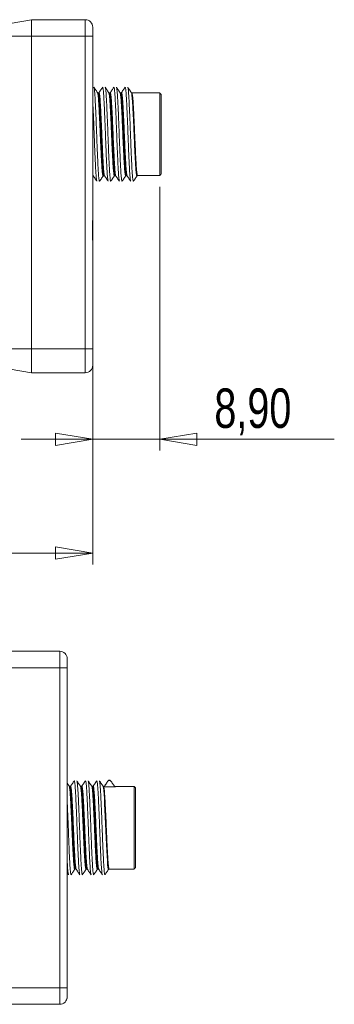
# Model space of a CAD drawing. Header units: millimetres. Extents: x 15 to 405, y 45 to 287.
# Tile 5 of 6: x 281 to 309, y 189 to 277. Entities that reach past the tile are written whole.
import ezdxf

# ---------------------------------------------------------------- set-up
doc = ezdxf.new("R2010")
doc.units = ezdxf.units.MM
doc.styles.add('SLDTEXTSTYLE0', font='TXT', dxfattribs={"width": 0.75})
doc.dimstyles.new('SLDDIMSTYLE1', dxfattribs={"dimtxt": 3.5, "dimasz": 3.302, "dimexe": 0, "dimexo": 0.0625, "dimgap": 0.875, "dimtad": 1, "dimtoh": 1, "dimlfac": 1.5, "dimrnd": 1e-09, "dimzin": 12, "dimdsep": 46, "dimtxsty": 'SLDTEXTSTYLE0', "dimblk1": 'CLOSED', "dimblk2": 'CLOSED', "dimsah": 1, "dimcen": 0.09, "dimadec": 0, "dimazin": 0, "dimtfac": 1, "dimtofl": 0, "dimtmove": 0, "dimatfit": 3, "dimldrblk": 'CLOSED', "dimfxl": 1, "dimtolj": 1, "dimtzin": 12, "dimarcsym": 0})
doc.dimstyles.new('SLDDIMSTYLE3', dxfattribs={"dimtxt": 3.175, "dimasz": 3.302, "dimexe": 0, "dimexo": 0.0625, "dimgap": 0.79375, "dimtad": 1, "dimtoh": 1, "dimlfac": 1.5, "dimrnd": 1e-09, "dimzin": 12, "dimdsep": 46, "dimtxsty": 'SLDTEXTSTYLE0', "dimblk1": 'CLOSED', "dimblk2": 'CLOSED', "dimsah": 1, "dimcen": 0.09, "dimadec": 0, "dimazin": 0, "dimtfac": 1, "dimtofl": 0, "dimtmove": 0, "dimatfit": 3, "dimldrblk": 'CLOSED', "dimfxl": 1, "dimtolj": 1, "dimtzin": 12, "dimarcsym": 0})

# ---------------------------------------------------------------- blocks, each defined once
blk = doc.blocks.new('_CLOSED')
at = {"color": 0, "linetype": 'ByBlock', "lineweight": -2}
for p, q in [((-1, 0.166667), (0, 0)), ((-1, 0.166667), (-1, -0.166667)), ((0, 0), (-1, -0.166667)), ((0, 0), (-1, 0))]:
    blk.add_line(p, q, dxfattribs=at)
blk = doc.blocks.new('*D11')
at = {"color": 7, "linetype": 'Continuous', "lineweight": 0}
for p, q in [((102.563, 258.711), (102.563, 228.517)), ((287.897, 258.711), (287.897, 228.517)), ((102.563, 229.517), (287.897, 229.517))]:
    blk.add_line(p, q, dxfattribs=at)
at = {"color": 7, "linetype": 'Continuous', "lineweight": 0, "xscale": 3.302, "yscale": 3.302, "rotation": 180}
blk.add_blockref('_CLOSED', (102.563, 229.517, 6.38), dxfattribs=at)
at = {"color": 7, "linetype": 'Continuous', "lineweight": 0, "xscale": 3.302, "yscale": 3.302}
blk.add_blockref('_CLOSED', (287.897, 229.517, 6.38), dxfattribs=at)
at = {"color": 7, "linetype": 'Continuous', "lineweight": 0, "char_height": 3.175, "attachment_point": 1, "style": 'SLDTEXTSTYLE0'}
for s, insert in [('Longueur totale', (176.041, 243.692)), ('Overall length', (177.931, 238.651)), ('Gesamtlänge', (177.809, 233.61))]:
    blk.add_mtext(s, dxfattribs=dict(at, insert=insert))
blk = doc.blocks.new('*D12')
at = {"color": 7, "linetype": 'Continuous', "lineweight": 0}
for p, q in [((293.83, 262.017), (293.83, 238.616)), ((287.897, 258.711), (287.897, 238.616)), ((287.897, 239.616), (281.547, 239.616)), ((287.897, 239.616), (293.83, 239.616)), ((293.83, 239.616), (309.315, 239.616))]:
    blk.add_line(p, q, dxfattribs=at)
at = {"color": 7, "linetype": 'Continuous', "lineweight": 0, "xscale": 3.302, "yscale": 3.302}
blk.add_blockref('_CLOSED', (287.897, 239.616, 6.38), dxfattribs=at)
at = {"color": 7, "linetype": 'Continuous', "lineweight": 0, "xscale": 3.302, "yscale": 3.302, "rotation": 180}
blk.add_blockref('_CLOSED', (293.83, 239.616, 6.38), dxfattribs=at)
at = {"color": 7, "linetype": 'Continuous', "lineweight": 0, "insert": (298.677, 244.127), "char_height": 3.5, "attachment_point": 1, "style": 'SLDTEXTSTYLE0'}
blk.add_mtext('8,90', dxfattribs=at)

msp = doc.modelspace()

# ---------------------------------------------------------------- linework, layer by layer
at = {"color": 7, "linetype": 'Continuous', "lineweight": 15}
for p, q in [((282.4537, 276.8501), (280.5633, 276.5167)), ((282.4537, 276.8501), (282.4537, 275.3834)), ((287.2299, 276.8501), (282.4537, 276.8501)), ((287.2299, 275.3834), (287.2299, 276.8501)), ((287.8966, 276.1834), (287.8966, 275.3834)), ((282.4537, 275.3834), (280.5633, 275.3834)), ((282.4537, 275.3834), (282.4537, 247.6501)), ((287.2299, 275.3834), (282.4537, 275.3834)), ((287.2299, 247.6501), (287.2299, 275.3834)), ((287.2299, 275.3834), (287.8966, 275.3834)), ((287.8966, 275.3834), (287.8966, 259.7109)), ((293.8299, 263.0167), (293.8299, 270.3501)), ((293.9633, 270.2167), (293.9633, 263.1501)), ((289.546, 267.0167), (289.6007, 267.0167)), ((289.63, 267.0167), (289.6858, 267.0167)), ((290.5462, 267.0167), (290.6007, 267.0167)), ((290.6304, 267.0167), (290.6859, 267.0167)), ((291.546, 267.0167), (291.6014, 267.0167)), ((287.8966, 259.7109), (287.8966, 256.6559)), ((287.8966, 256.6559), (287.8966, 247.6501)), ((282.4537, 247.6501), (280.5633, 247.6501)), ((282.4537, 247.6501), (282.4537, 245.5167)), ((287.2299, 247.6501), (282.4537, 247.6501)), ((287.2299, 245.5167), (287.2299, 247.6501)), ((287.2299, 247.6501), (287.8966, 247.6501)), ((287.8966, 247.6501), (287.8966, 246.1834)), ((282.4537, 245.5167), (280.5633, 245.8501)), ((287.2299, 245.5167), (282.4537, 245.5167)), ((284.9647, 220.8121), (280.1884, 220.8121)), ((284.9647, 219.3454), (284.9647, 220.8121)), ((284.9647, 219.3454), (280.1884, 219.3454)), ((284.9647, 190.9454), (284.9647, 219.3454)), ((285.6313, 219.3454), (284.9647, 219.3454)), ((285.6313, 220.1454), (285.6313, 219.3454)), ((285.6313, 219.3454), (285.6313, 190.9454)), ((289.2826, 209.3454), (289.4468, 209.3454)), ((289.9062, 208.766), (288.8748, 208.766)), ((291.5647, 201.4788), (291.5647, 208.8121)), ((291.698, 208.6788), (291.698, 201.6121)), ((284.9647, 190.9454), (280.1884, 190.9454)), ((284.9647, 190.9454), (285.6313, 190.9454)), ((284.9647, 189.4788), (284.9647, 190.9454)), ((285.6313, 190.9454), (285.6313, 190.1454)), ((284.9647, 189.4788), (280.1884, 189.4788))]:
    msp.add_line(p, q, dxfattribs=at)
at = {"color": 7, "linetype": 'Continuous', "lineweight": 15, "flags": 128}
msp.add_lwpolyline([(289.3242, 201.5147), (289.2981, 201.4503), (289.2717, 201.4906), (289.2449, 201.6322), (289.2169, 201.8791), (289.1902, 202.2109), (289.1638, 202.6368), (289.1377, 203.121), (289.1099, 203.6775), (289.0828, 204.2597), (289.0556, 204.8843), (289.0301, 205.4986), (289.0028, 206.1204), (288.9757, 206.6974), (288.948, 207.2464), (288.922, 207.7211), (288.8955, 208.1352), (288.8687, 208.4539), (288.8407, 208.6863), (288.8281, 208.7582), (288.8155, 208.8084), (288.8155, 208.8084)], dxfattribs=at)
at = {"color": 7, "linetype": 'Continuous', "lineweight": 15}
for centre, radius, start, end in [((287.2299, 276.1834), 0.6667, 0, 90), ((287.2299, 246.1834), 0.6667, 270, 0), ((284.9647, 220.1454), 0.6667, 0, 90), ((288.8792, 208.8787), 0.0666, 270.008212, 326.033082), ((284.9647, 190.1454), 0.6667, 270, 0)]:
    msp.add_arc(centre, radius, start, end, dxfattribs=at)
for points in [[(287.9901, 270.8445), (287.9946, 270.8514)], [(288.3946, 270.3501), (288.3652, 270.3501)], [(289.3944, 270.3501), (289.3656, 270.3501)], [(290.3944, 270.3501), (290.3656, 270.3501)], [(293.8299, 270.3501), (291.3654, 270.3501)], [(293.9633, 270.2167), (293.8299, 270.3501)], [(288.8655, 263.0167), (288.8943, 263.0167)], [(289.8653, 263.0167), (289.8946, 263.0167)], [(290.8654, 263.0167), (290.8943, 263.0167)], [(291.8654, 263.0167), (293.8299, 263.0167)], [(293.8299, 263.0167), (293.9633, 263.1501)], [(289.4813, 262.5362), (289.4901, 262.5192)], [(290.2698, 262.5205), (290.2664, 262.5147)], [(290.4802, 262.5339), (290.4866, 262.5154)], [(290.4866, 262.5154), (290.4991, 262.5354)], [(288.2543, 209.2999), (288.2457, 209.3028)], [(288.8155, 208.8084), (288.8043, 208.832)], [(288.9237, 208.8295), (288.9345, 208.8415)], [(289.2552, 209.3149), (289.2826, 209.3454)], [(289.4468, 209.3454), (289.4764, 209.3149)], [(285.879, 208.8121), (285.8503, 208.8121)], [(286.8793, 208.8121), (286.85, 208.8121)], [(287.8791, 208.8121), (287.8501, 208.8121)], [(288.8792, 208.8121), (288.8502, 208.8121)], [(288.8502, 208.799), (288.8736, 208.7702)], [(288.8647, 208.7811), (288.8547, 208.7597)], [(288.8734, 208.7661), (288.8748, 208.766)], [(288.8815, 208.8129), (288.8792, 208.8124)], [(291.5647, 208.8121), (289.8501, 208.8121)], [(291.698, 208.6788), (291.5647, 208.8121)], [(285.6313, 201.1514), (285.7478, 200.9791)], [(285.7544, 200.9829), (285.751, 200.9768)], [(285.9654, 200.9956), (285.9719, 200.977)], [(285.9719, 200.977), (285.9837, 200.9965)], [(286.3503, 201.4788), (286.3792, 201.4788)], [(287.3501, 201.4788), (287.3791, 201.4788)], [(288.35, 201.4788), (288.3794, 201.4788)], [(288.9653, 200.9972), (288.9735, 200.9763)], [(288.9735, 200.9763), (288.9838, 200.9967)], [(289.3501, 201.4788), (291.5647, 201.4788)], [(291.5647, 201.4788), (291.698, 201.6121)]]:
    msp.add_open_spline(points, degree=1, dxfattribs=at)
for points, knots in [([(289.2607, 262.5344), (289.2558, 262.5399), (289.2422, 262.5553), (289.2186, 262.7107), (289.1909, 262.986), (289.1694, 263.2901), (289.154, 263.5521), (289.1393, 263.8289), (289.1186, 264.2546), (289.0913, 264.8595), (289.0635, 265.522), (289.0364, 266.2115), (289.0109, 266.9209), (288.9843, 267.617), (288.9566, 268.2928), (288.9291, 268.917), (288.9023, 269.4833), (288.877, 269.9647), (288.8496, 270.3584), (288.8221, 270.6385), (288.7979, 270.8061), (288.7811, 270.8247), (288.7722, 270.8439), (288.7663, 270.8584), (288.7633, 270.8456), (288.7608, 270.8346)], [0, 0, 0, 0, 0.0304206, 0.0849113, 0.1378742, 0.1923726, 0.2122231, 0.232151, 0.2850951, 0.3395738, 0.3925356, 0.4470328, 0.4999983, 0.5545006, 0.6074583, 0.661951, 0.7149258, 0.7694382, 0.8223902, 0.8768767, 0.9298578, 0.9638431, 0.9816942, 0.9843763, 1, 1, 1, 1]), ([(291.2609, 262.5216), (291.2607, 262.5214), (291.252, 262.5147), (291.2339, 262.6105), (291.2065, 262.814), (291.1788, 263.1444), (291.1522, 263.5683), (291.1267, 264.086), (291.0995, 264.6722), (291.0718, 265.3213), (291.0444, 266.003), (291.0184, 266.7105), (290.9924, 267.4108), (290.9648, 268.0965), (290.9373, 268.7362), (290.91, 269.3232), (290.8848, 269.8298), (290.8578, 270.2527), (290.8303, 270.5646), (290.8039, 270.7798), (290.7865, 270.8057), (290.7753, 270.8561), (290.769, 270.8376), (290.7639, 270.8346), (290.7609, 270.8328)], [0, 0, 0, 0, 0.0011234, 0.0540878, 0.1085871, 0.1615789, 0.216108, 0.2690821, 0.3235929, 0.376569, 0.4310809, 0.4840661, 0.538589, 0.5915589, 0.646064, 0.6990572, 0.7535883, 0.806553, 0.8610526, 0.9140451, 0.9602865, 0.968575, 0.9813817, 1, 1, 1, 1]), ([(290.9902, 270.8412), (290.9924, 270.8448), (291.0032, 270.8621), (291.0233, 270.7745), (291.0507, 270.5782), (291.0784, 270.2593), (291.1052, 269.8446), (291.1306, 269.3351), (291.1577, 268.7554), (291.1854, 268.1112), (291.2128, 267.4325), (291.2391, 266.726), (291.2648, 266.0247), (291.2924, 265.336), (291.3199, 264.6916), (291.3473, 264.0981), (291.3726, 263.5834), (291.3994, 263.1513), (291.4268, 262.8281), (291.4539, 262.5996), (291.4715, 262.5636), (291.4835, 262.5107), (291.4901, 262.5319), (291.4962, 262.5324), (291.4993, 262.5326)], [0, 0, 0, 0, 0.0137966, 0.0657893, 0.1192893, 0.1712903, 0.2247993, 0.2767973, 0.3303039, 0.3822985, 0.4358002, 0.487806, 0.541321, 0.59331, 0.6468058, 0.6988162, 0.7523359, 0.8043287, 0.8578287, 0.9098302, 0.9589253, 0.9633397, 0.9810009, 1, 1, 1, 1]), ([(288.3485, 270.3295), (288.2899, 270.4162), (288.1727, 270.5896), (288.0554, 270.763), (287.9968, 270.8497)], [0, 0, 0, 0, 0.4999606, 1, 1, 1, 1]), ([(287.999, 270.8382), (288.0065, 270.8225), (288.0225, 270.7884), (288.0487, 270.5932), (288.0762, 270.2901), (288.1033, 269.8778), (288.1285, 269.3796), (288.1557, 268.7997), (288.1832, 268.1653), (288.2108, 267.4828), (288.237, 266.7837), (288.2628, 266.0754), (288.2902, 265.3908), (288.3179, 264.7369), (288.3451, 264.1439), (288.3708, 263.6178), (288.3972, 263.1839), (288.4249, 262.8439), (288.4523, 262.6234), (288.4743, 262.5134), (288.4895, 262.5302), (288.4963, 262.5309), (288.4992, 262.5312)], [0, 0, 0, 0, 0.045508, 0.0984433, 0.1529129, 0.2058667, 0.2603573, 0.3132946, 0.3677666, 0.4207148, 0.4751987, 0.528137, 0.5826108, 0.6355525, 0.6900289, 0.7429764, 0.7974604, 0.8503961, 0.904866, 0.9578195, 0.981824, 1, 1, 1, 1]), ([(288.8344, 263.0326), (288.8256, 263.01), (288.8081, 262.9654), (288.7819, 263.0329), (288.7545, 263.1956), (288.7267, 263.4614), (288.6997, 263.8155), (288.6743, 264.255), (288.6474, 264.7592), (288.6197, 265.3229), (288.5923, 265.92), (288.5656, 266.5445), (288.5402, 267.1673), (288.5127, 267.7818), (288.4852, 268.3597), (288.4577, 268.895), (288.4321, 269.3631), (288.4057, 269.7581), (288.3782, 270.0651), (288.3505, 270.2686), (288.331, 270.3671), (288.3209, 270.3658), (288.3196, 270.3657)], [0, 0, 0, 0, 0.0529285, 0.1043462, 0.1572547, 0.2086836, 0.2616039, 0.3130297, 0.3659468, 0.4173717, 0.4702876, 0.5217203, 0.574645, 0.6260663, 0.6789782, 0.7304143, 0.7833428, 0.8347608, 0.8876695, 0.9390992, 0.9920202, 1, 1, 1, 1]), ([(288.3652, 270.3103), (288.3697, 270.3221), (288.3918, 270.3801), (288.4335, 270.0676), (288.4872, 269.3911), (288.5396, 268.3762), (288.5958, 267.1792), (288.6463, 265.9227), (288.7033, 264.7564), (288.7542, 263.7949), (288.8098, 263.2064), (288.8461, 262.9543), (288.8647, 263.0227), (288.8655, 263.0257)], [0, 0, 0, 0, 0.027677, 0.1351716, 0.242665, 0.3501697, 0.4576622, 0.5651697, 0.6726624, 0.7801649, 0.8876587, 0.9951519, 1, 1, 1, 1]), ([(288.3801, 270.0262), (288.3877, 270.0955), (288.4047, 270.2493), (288.4305, 270.3656), (288.4561, 270.3941), (288.4826, 270.3147), (288.5103, 270.1315), (288.5377, 269.8522), (288.5648, 269.4799), (288.59, 269.0317), (288.6173, 268.5124), (288.6448, 267.946), (288.6724, 267.3384), (288.6984, 266.7176), (288.7244, 266.0903), (288.7518, 265.4856), (288.7795, 264.9095), (288.8067, 264.3887), (288.8322, 263.9288), (288.8588, 263.5506), (288.8865, 263.2605), (288.914, 263.0626), (288.9316, 263.0171), (288.9403, 262.9948)], [0, 0, 0, 0, 0.0399127, 0.0886156, 0.1359467, 0.1846505, 0.2319778, 0.2806771, 0.3280137, 0.3767236, 0.4240478, 0.4727438, 0.5200822, 0.5687939, 0.6161157, 0.6648094, 0.71214, 0.760843, 0.8081737, 0.8568769, 0.9042044, 0.952904, 1, 1, 1, 1]), ([(288.8943, 263.0626), (288.8826, 263.0627), (288.8537, 263.063), (288.8029, 263.5367), (288.7523, 264.3651), (288.6963, 265.4708), (288.6435, 266.7096), (288.5902, 267.9454), (288.5345, 269.0429), (288.4837, 269.857), (288.4338, 270.3124), (288.4055, 270.3046), (288.3946, 270.3016)], [0, 0, 0, 0, 0.0723692, 0.1798323, 0.2873071, 0.3947699, 0.5022342, 0.6097076, 0.7171711, 0.8246492, 0.9321123, 1, 1, 1, 1]), ([(288.763, 270.8497), (288.7044, 270.7629), (288.5871, 270.5894), (288.4698, 270.416), (288.4111, 270.3292)], [0, 0, 0, 0, 0.5000403, 1, 1, 1, 1]), ([(289.3485, 270.3296), (289.2899, 270.4163), (289.1726, 270.5897), (289.0554, 270.7631), (288.9968, 270.8498)], [0, 0, 0, 0, 0.4999603, 1, 1, 1, 1]), ([(288.9991, 270.8331), (289.0044, 270.8262), (289.0185, 270.8079), (289.0425, 270.6464), (289.0702, 270.3657), (289.0974, 269.9784), (289.1229, 269.4948), (289.1495, 268.9356), (289.1772, 268.3072), (289.2047, 267.6385), (289.2316, 266.9364), (289.2568, 266.2333), (289.2842, 265.537), (289.3117, 264.8793), (289.3393, 264.2672), (289.3599, 263.8398), (289.3749, 263.5579), (289.3901, 263.2996), (289.4115, 262.9933), (289.439, 262.7178), (289.4627, 262.5589), (289.4763, 262.5423), (289.4813, 262.5362)], [0, 0, 0, 0, 0.0342342, 0.0907791, 0.145736, 0.2022862, 0.2572472, 0.3138031, 0.3687536, 0.4252969, 0.4802646, 0.5368275, 0.59177, 0.6483046, 0.7032664, 0.7598221, 0.7804058, 0.8010698, 0.856015, 0.9125526, 0.9675236, 1, 1, 1, 1]), ([(289.8294, 263.0291), (289.825, 263.0137), (289.8118, 262.9675), (289.7908, 263.0034), (289.7635, 263.1296), (289.7358, 263.3642), (289.7084, 263.6892), (289.6826, 264.1031), (289.6564, 264.5862), (289.6288, 265.1336), (289.6033, 265.6768), (289.5802, 266.1995), (289.5584, 266.7255), (289.5343, 267.3035), (289.5069, 267.9071), (289.4792, 268.4813), (289.452, 268.9996), (289.4265, 269.4563), (289.3999, 269.8309), (289.3722, 270.1167), (289.3451, 270.3082), (289.3278, 270.3501), (289.3196, 270.3702)], [0, 0, 0, 0, 0.02593855, 0.07787799, 0.13132342, 0.1832687, 0.23672009, 0.28866831, 0.34212319, 0.39406455, 0.44751171, 0.48786234, 0.52890491, 0.58083763, 0.6342758, 0.68622185, 0.73967413, 0.79161954, 0.84507134, 0.89701418, 0.95046291, 1, 1, 1, 1]), ([(289.3656, 270.3027), (289.3768, 270.3043), (289.4054, 270.3083), (289.4557, 269.8443), (289.5065, 269.0233), (289.5623, 267.9223), (289.6115, 266.7776), (289.6598, 265.6368), (289.7123, 264.5779), (289.7627, 263.682), (289.8169, 263.1094), (289.8498, 263.061), (289.8653, 263.0384)], [0, 0, 0, 0, 0.0700063, 0.1774511, 0.284907, 0.3923511, 0.4997904, 0.582875, 0.6903196, 0.7977777, 0.9052229, 1, 1, 1, 1]), ([(289.3801, 270.0204), (289.3859, 270.0769), (289.4007, 270.2216), (289.4248, 270.3456), (289.4506, 270.3977), (289.4768, 270.34), (289.5042, 270.1804), (289.5319, 269.9193), (289.559, 269.5689), (289.5845, 269.1328), (289.6112, 268.6314), (289.6389, 268.0698), (289.6664, 267.474), (289.6931, 266.8501), (289.7185, 266.2271), (289.746, 265.6116), (289.7734, 265.032), (289.801, 264.4942), (289.8267, 264.0231), (289.853, 263.6244), (289.8804, 263.3135), (289.9081, 263.105), (289.9282, 263.0026), (289.9386, 263.0026), (289.9404, 263.0026)], [0, 0, 0, 0, 0.030301, 0.0776245, 0.126321, 0.1736271, 0.2223048, 0.2696209, 0.318309, 0.3656234, 0.4143099, 0.4616227, 0.5103072, 0.5576278, 0.606321, 0.6536305, 0.7023115, 0.749635, 0.7983314, 0.8456378, 0.8943157, 0.9416325, 0.9903214, 1, 1, 1, 1]), ([(289.8946, 263.0587), (289.8898, 263.0464), (289.8674, 262.9904), (289.8251, 263.3101), (289.7716, 263.9954), (289.719, 265.0156), (289.6629, 266.2154), (289.6123, 267.4715), (289.5553, 268.6343), (289.5046, 269.59), (289.4488, 270.1688), (289.4131, 270.4158), (289.3948, 270.347), (289.3944, 270.3454)], [0, 0, 0, 0, 0.0300679, 0.1375592, 0.24505, 0.352552, 0.4600422, 0.5675473, 0.6750375, 0.7825383, 0.8900286, 0.9975193, 1, 1, 1, 1]), ([(289.7631, 270.8497), (289.7044, 270.763), (289.5872, 270.5895), (289.4698, 270.416), (289.4112, 270.3293)], [0, 0, 0, 0, 0.5000387, 1, 1, 1, 1]), ([(290.2609, 262.5301), (290.2539, 262.5438), (290.2382, 262.5742), (290.2124, 262.7625), (290.185, 263.0606), (290.1578, 263.4686), (290.1326, 263.963), (290.1054, 264.5397), (290.078, 265.1718), (290.0503, 265.8529), (290.024, 266.5514), (289.9983, 267.2601), (289.971, 267.9458), (289.9433, 268.6018), (289.916, 269.1976), (289.8902, 269.7273), (289.8639, 270.1651), (289.8363, 270.5109), (289.8088, 270.7324), (289.7899, 270.8405), (289.7772, 270.8374), (289.7701, 270.8378), (289.7638, 270.8374), (289.7609, 270.8372)], [0, 0, 0, 0, 0.0432844, 0.096234, 0.1507183, 0.2036894, 0.258198, 0.3111422, 0.3656208, 0.4185935, 0.4731031, 0.5260536, 0.5805399, 0.6334961, 0.6879875, 0.7409497, 0.7954487, 0.8483987, 0.9028833, 0.9558541, 0.9607253, 0.9821118, 1, 1, 1, 1]), ([(290.3488, 270.3292), (290.2901, 270.4159), (290.1729, 270.5893), (290.0557, 270.7627), (289.997, 270.8494)], [0, 0, 0, 0, 0.49996126, 1, 1, 1, 1]), ([(289.9992, 270.84), (290.0002, 270.8404), (290.01, 270.8442), (290.0292, 270.7388), (290.0569, 270.5171), (290.0843, 270.1774), (290.1109, 269.738), (290.1364, 269.2152), (290.1639, 268.6156), (290.1914, 267.9668), (290.2189, 267.2753), (290.2444, 266.5733), (290.2709, 265.868), (290.2984, 265.1923), (290.3261, 264.553), (290.353, 263.9797), (290.3784, 263.4786), (290.4054, 263.0717), (290.4331, 262.7681), (290.4583, 262.5802), (290.4737, 262.5477), (290.4802, 262.5339)], [0, 0, 0, 0, 0.0068407, 0.0635691, 0.1186913, 0.1754113, 0.2305477, 0.2872844, 0.3424006, 0.3991142, 0.454255, 0.5109959, 0.566117, 0.6228363, 0.6779656, 0.7346935, 0.7898218, 0.8465496, 0.9016722, 0.9583926, 1, 1, 1, 1]), ([(290.8371, 263.0427), (290.8284, 263.0171), (290.8108, 262.9651), (290.7851, 263.0201), (290.7575, 263.1727), (290.73, 263.4253), (290.7026, 263.7727), (290.6773, 264.1996), (290.6504, 264.7012), (290.623, 265.2544), (290.5953, 265.8534), (290.5686, 266.4707), (290.5431, 267.0996), (290.516, 267.7109), (290.4882, 268.2985), (290.4609, 268.8351), (290.4348, 269.3153), (290.4089, 269.7161), (290.3812, 270.036), (290.3538, 270.2498), (290.3331, 270.359), (290.3222, 270.361), (290.3199, 270.3614)], [0, 0, 0, 0, 0.0511892, 0.1038632, 0.1550436, 0.2077077, 0.2589013, 0.3115802, 0.3627575, 0.4154185, 0.466609, 0.5192842, 0.5704649, 0.6231295, 0.674314, 0.7269826, 0.7781714, 0.8308448, 0.8820255, 0.9346898, 0.9858832, 1, 1, 1, 1]), ([(290.3656, 270.3188), (290.3798, 270.3045), (290.4114, 270.2728), (290.4646, 269.7327), (290.515, 268.8575), (290.5717, 267.725), (290.6233, 266.4775), (290.6779, 265.2541), (290.7325, 264.1864), (290.7842, 263.4226), (290.8312, 263.0267), (290.857, 263.0585), (290.8654, 263.0689)], [0, 0, 0, 0, 0.0876909, 0.195159, 0.3026414, 0.4101103, 0.5175852, 0.6250594, 0.7325287, 0.8400109, 0.947479, 1, 1, 1, 1]), ([(290.3804, 270.0245), (290.384, 270.0614), (290.3968, 270.1942), (290.4188, 270.3198), (290.4454, 270.3964), (290.4709, 270.3614), (290.4984, 270.2226), (290.5259, 269.9845), (290.5534, 269.65), (290.5789, 269.2345), (290.6055, 268.7423), (290.6329, 268.1964), (290.6606, 267.6023), (290.6875, 266.9875), (290.7129, 266.3583), (290.7399, 265.7441), (290.7676, 265.1511), (290.795, 264.6069), (290.8215, 264.1169), (290.847, 263.7044), (290.8746, 263.3716), (290.9021, 263.142), (290.9243, 263.0178), (290.9364, 263.0101), (290.9401, 263.0078)], [0, 0, 0, 0, 0.018676, 0.0674101, 0.1147776, 0.1635191, 0.2108765, 0.2596069, 0.3069777, 0.355723, 0.4030775, 0.451805, 0.4991706, 0.5479098, 0.5952701, 0.6440037, 0.6913649, 0.7400992, 0.7874664, 0.8362075, 0.8835652, 0.9322957, 0.9796665, 1, 1, 1, 1]), ([(290.9102, 263.066), (290.9068, 263.0487), (290.8855, 262.9375), (290.8479, 263.1361), (290.7913, 263.6742), (290.741, 264.5886), (290.6841, 265.7296), (290.6329, 266.9815), (290.5777, 268.1971), (290.5238, 269.2487), (290.4716, 269.9857), (290.4262, 270.3534), (290.4016, 270.3117), (290.3944, 270.2994)], [0, 0, 0, 0, 0.0191885, 0.1233663, 0.2275312, 0.3317106, 0.4358761, 0.5400497, 0.6442178, 0.7483838, 0.8525612, 0.9567262, 1, 1, 1, 1]), ([(290.7631, 270.8498), (290.7045, 270.7631), (290.5872, 270.5896), (290.4699, 270.4161), (290.4113, 270.3294)], [0, 0, 0, 0, 0.5000378, 1, 1, 1, 1]), ([(291.3485, 270.3295), (291.2899, 270.4162), (291.1727, 270.5896), (291.0554, 270.763), (290.9968, 270.8497)], [0, 0, 0, 0, 0.4999609, 1, 1, 1, 1]), ([(291.8317, 263.0232), (291.8229, 263.0042), (291.8056, 262.9668), (291.7791, 263.0449), (291.7517, 263.2179), (291.7239, 263.4935), (291.6971, 263.8564), (291.6716, 264.3035), (291.6446, 264.8139), (291.6169, 265.3823), (291.5895, 265.9824), (291.5631, 266.6081), (291.5375, 267.2303), (291.5099, 267.8424), (291.4824, 268.4162), (291.4549, 268.9458), (291.4295, 269.4068), (291.4029, 269.7932), (291.3754, 270.0912), (291.3477, 270.2831), (291.3292, 270.3736), (291.32, 270.37), (291.3196, 270.3698)], [0, 0, 0, 0, 0.0532081, 0.1048983, 0.1580871, 0.2097895, 0.2629913, 0.3146876, 0.3678829, 0.4195803, 0.4727766, 0.5244804, 0.577684, 0.6293775, 0.6825697, 0.7342775, 0.7874854, 0.8391759, 0.892365, 0.944068, 0.9972705, 1, 1, 1, 1]), ([(291.3654, 270.348), (291.369, 270.3471), (291.3767, 270.3451), (291.3936, 270.2987), (291.4118, 270.2024), (291.4302, 270.0549), (291.4486, 269.8757), (291.4667, 269.6501), (291.4843, 269.3834), (291.4969, 269.1648), (291.51, 268.9293), (291.5235, 268.675), (291.5373, 268.4068), (291.5556, 268.0345), (291.574, 267.6409), (291.5921, 267.2358), (291.6053, 266.9289), (291.618, 266.621), (291.631, 266.3098), (291.6445, 266.0021), (291.6626, 265.6001), (291.6811, 265.2113), (291.6994, 264.8456), (291.7175, 264.4974), (291.735, 264.1782), (291.7521, 263.8966), (291.7698, 263.6414), (291.7881, 263.428), (291.8065, 263.2624), (291.8248, 263.1287), (291.8429, 263.0477), (291.8578, 263.0163), (291.8638, 263.019), (291.8654, 263.0197)], [0, 0, 0, 0, 0.0223226, 0.0487256, 0.1024287, 0.1297929, 0.1561952, 0.2098967, 0.2372601, 0.2636652, 0.2902537, 0.3174206, 0.3447873, 0.3711894, 0.4248903, 0.4522533, 0.4786588, 0.5052477, 0.5324149, 0.559782, 0.5861842, 0.6398854, 0.6672485, 0.6936526, 0.7473579, 0.7747234, 0.8011263, 0.8548289, 0.8821929, 0.9085952, 0.9622966, 0.98966, 1, 1, 1, 1]), ([(288.2609, 262.5248), (288.2602, 262.5244), (288.2507, 262.5193), (288.2319, 262.6209), (288.2042, 262.8369), (288.1768, 263.172), (288.1501, 263.6072), (288.1247, 264.1264), (288.0972, 264.7231), (288.0698, 265.3698), (288.0422, 266.0601), (288.0165, 266.7649), (287.9898, 267.4767), (287.9623, 268.1574), (287.9347, 268.7915), (287.9128, 269.2691), (287.9004, 269.5051), (287.8966, 269.5777)], [0, 0, 0, 0, 0.0063404, 0.0812252, 0.1539911, 0.2288661, 0.301653, 0.3765523, 0.44931, 0.5241764, 0.5969724, 0.6718809, 0.7455756, 0.8214648, 0.893305, 0.9671724, 1, 1, 1, 1]), ([(287.8966, 263.1995), (287.9043, 263.1444), (287.9192, 263.0381), (287.9333, 263.0152), (287.9401, 263.0041)], [0, 0, 0, 0, 0.5182233, 1, 1, 1, 1]), ([(287.9112, 263.0376), (287.9698, 262.9508), (288.0871, 262.7774), (288.2044, 262.6039), (288.2631, 262.5171)], [0, 0, 0, 0, 0.49995967, 1, 1, 1, 1]), ([(288.497, 262.5174), (288.5556, 262.6041), (288.6729, 262.7775), (288.7901, 262.9509), (288.8488, 263.0376)], [0, 0, 0, 0, 0.5000387, 1, 1, 1, 1]), ([(288.9111, 263.0376), (288.9698, 262.9509), (289.0871, 262.7774), (289.2044, 262.6039), (289.263, 262.5171)], [0, 0, 0, 0, 0.49996033, 1, 1, 1, 1]), ([(289.4968, 262.5171), (289.5554, 262.6038), (289.6727, 262.7772), (289.7899, 262.9506), (289.8485, 263.0373)], [0, 0, 0, 0, 0.5000393, 1, 1, 1, 1]), ([(289.9113, 263.0374), (289.9699, 262.9506), (290.0872, 262.7772), (290.2045, 262.6037), (290.2632, 262.517)], [0, 0, 0, 0, 0.4999624, 1, 1, 1, 1]), ([(290.4968, 262.517), (290.5554, 262.6037), (290.6726, 262.7771), (290.7899, 262.9505), (290.8485, 263.0372)], [0, 0, 0, 0, 0.5000398, 1, 1, 1, 1]), ([(290.9111, 263.0376), (290.9698, 262.9509), (291.0871, 262.7774), (291.2043, 262.604), (291.263, 262.5172)], [0, 0, 0, 0, 0.4999614, 1, 1, 1, 1]), ([(291.4971, 262.5175), (291.5557, 262.6042), (291.6729, 262.7776), (291.7902, 262.951), (291.8488, 263.0376)], [0, 0, 0, 0, 0.5000387, 1, 1, 1, 1]), ([(289.4901, 262.5192), (289.4909, 262.517), (289.4939, 262.5094), (289.4969, 262.522), (289.4991, 262.531)], [0, 0, 0, 0, 0.2811339, 1, 1, 1, 1]), ([(287.8966, 256.6559), (287.8966, 256.658), (287.8966, 256.7687), (287.894, 256.9894), (287.8869, 257.3205), (287.8798, 257.6548), (287.8761, 257.943), (287.875, 258.2305), (287.8768, 258.5171), (287.8825, 258.8511), (287.89, 259.1848), (287.8954, 259.4693), (287.8966, 259.6443), (287.8966, 259.7088), (287.8966, 259.7109)], [0, 0, 0, 0, 0.0021215, 0.1104059, 0.21893, 0.3281524, 0.4376262, 0.5000001, 0.6082854, 0.716828, 0.826109, 0.9356299, 0.9978785, 1, 1, 1, 1]), ([(285.6102, 220.3121), (285.6122, 220.3069), (285.6161, 220.2968), (285.625, 220.2261), (285.6293, 220.1918)], [0, 0, 0, 0, 0.5159689, 1, 1, 1, 1]), ([(285.8333, 208.7916), (285.7746, 208.8783), (285.7073, 208.9778), (285.64, 209.0774), (285.6313, 209.0902)], [0, 0, 0, 0, 0.8710145, 1, 1, 1, 1]), ([(286.323, 201.5159), (286.3155, 201.489), (286.299, 201.4297), (286.275, 201.4652), (286.2474, 201.5975), (286.22, 201.8318), (286.1924, 202.1621), (286.1668, 202.5742), (286.1404, 203.0634), (286.113, 203.607), (286.0852, 204.1996), (286.0583, 204.8136), (286.0328, 205.4428), (286.0059, 206.0578), (285.9782, 206.6523), (285.9508, 207.1988), (285.9242, 207.6918), (285.8988, 208.1078), (285.8712, 208.4445), (285.8438, 208.6788), (285.8211, 208.808), (285.8085, 208.8178), (285.8045, 208.8209)], [0, 0, 0, 0, 0.0433887, 0.0959257, 0.1469702, 0.1994946, 0.2505539, 0.3030946, 0.3541359, 0.406657, 0.4577099, 0.5102432, 0.5612917, 0.6138204, 0.6648689, 0.7173974, 0.768453, 0.8209896, 0.8720343, 0.9245589, 0.9756181, 1, 1, 1, 1]), ([(286.2478, 209.3118), (286.1892, 209.225), (286.0719, 209.0515), (285.9546, 208.8781), (285.8959, 208.7913)], [0, 0, 0, 0, 0.5000395, 1, 1, 1, 1]), ([(285.9, 208.7464), (285.9077, 208.7802), (285.9245, 208.8545), (285.9485, 208.8413), (285.9758, 208.7319), (286.0033, 208.5194), (286.0309, 208.2092), (286.057, 207.8149), (286.0829, 207.3408), (286.1103, 206.809), (286.138, 206.2247), (286.1652, 205.6151), (286.1908, 204.9865), (286.2173, 204.3681), (286.245, 203.7664), (286.2725, 203.2091), (286.2995, 202.7018), (286.3247, 202.2687), (286.352, 201.9128), (286.3795, 201.6556), (286.4042, 201.4995), (286.4188, 201.4774), (286.4249, 201.4683)], [0, 0, 0, 0, 0.0435919, 0.0954996, 0.1459301, 0.1978226, 0.248268, 0.3001767, 0.3506056, 0.4024965, 0.452934, 0.504834, 0.5552721, 0.607173, 0.657607, 0.7095032, 0.7599472, 0.8118546, 0.8622853, 0.914178, 0.9646238, 1, 1, 1, 1]), ([(286.2614, 209.3101), (286.259, 209.3077), (286.2537, 209.3023), (286.2485, 209.297), (286.2455, 209.294)], [0, 0, 0, 0, 0.4443716, 1, 1, 1, 1]), ([(286.7457, 200.9824), (286.7457, 200.9823), (286.7369, 200.9756), (286.719, 201.0704), (286.6913, 201.2752), (286.6638, 201.6019), (286.637, 202.0289), (286.6117, 202.5414), (286.5843, 203.1325), (286.5568, 203.7752), (286.5292, 204.4631), (286.5034, 205.1641), (286.4772, 205.8708), (286.4498, 206.5505), (286.4221, 207.1964), (286.395, 207.7785), (286.3696, 208.2906), (286.3428, 208.7097), (286.3151, 209.0278), (286.2889, 209.2348), (286.2725, 209.2778), (286.265, 209.2974)], [0, 0, 0, 0, 0.0001226, 0.0569026, 0.1120735, 0.1688436, 0.2240324, 0.280823, 0.3359879, 0.3927516, 0.4479469, 0.5047438, 0.5599032, 0.6166611, 0.6718463, 0.7286319, 0.7838101, 0.8405894, 0.8957607, 0.9525313, 1, 1, 1, 1]), ([(286.4747, 209.3036), (286.477, 209.3071), (286.488, 209.3244), (286.5081, 209.2365), (286.5358, 209.0371), (286.5632, 208.7204), (286.5902, 208.3011), (286.6154, 207.7955), (286.6428, 207.2099), (286.6702, 206.5713), (286.6979, 205.886), (286.7239, 205.1859), (286.7498, 204.4783), (286.7772, 203.7961), (286.8049, 203.1462), (286.8321, 202.5585), (286.8577, 202.0397), (286.8842, 201.6122), (286.9119, 201.2868), (286.9387, 201.0612), (286.9563, 201.0245), (286.9682, 200.9725), (286.9748, 200.9943), (286.9808, 200.9951), (286.9837, 200.9955)], [0, 0, 0, 0, 0.0139222, 0.0674364, 0.1194307, 0.1729321, 0.2249433, 0.278464, 0.3304596, 0.3839625, 0.4359695, 0.4894849, 0.5414801, 0.5949833, 0.646984, 0.7004923, 0.752497, 0.8060106, 0.8580053, 0.911507, 0.9590502, 0.9635179, 0.982184, 1, 1, 1, 1]), ([(286.8335, 208.7913), (286.7748, 208.878), (286.6576, 209.0513), (286.5404, 209.2247), (286.4818, 209.3114)], [0, 0, 0, 0, 0.4999628, 1, 1, 1, 1]), ([(287.3152, 201.4814), (287.3084, 201.4663), (287.293, 201.4322), (287.269, 201.485), (287.2416, 201.6389), (287.2139, 201.8961), (287.1868, 202.2425), (287.1613, 202.6752), (287.1346, 203.1738), (287.1069, 203.7333), (287.0794, 204.3277), (287.0526, 204.951), (287.0273, 205.5741), (286.9999, 206.1906), (286.9724, 206.7719), (286.9448, 207.3121), (286.919, 207.7863), (286.8928, 208.1886), (286.8654, 208.5035), (286.8377, 208.7168), (286.8173, 208.8231), (286.8066, 208.8246), (286.8046, 208.8248)], [0, 0, 0, 0, 0.0409634, 0.0927959, 0.146131, 0.1979768, 0.2513259, 0.3031711, 0.3565198, 0.4083624, 0.461708, 0.5135597, 0.5669156, 0.6187546, 0.6720964, 0.7239511, 0.7773102, 0.8291457, 0.8824841, 0.9343306, 0.9876805, 1, 1, 1, 1]), ([(287.2478, 209.3118), (287.1892, 209.225), (287.0719, 209.0515), (286.9546, 208.8781), (286.8959, 208.7913)], [0, 0, 0, 0, 0.5000395, 1, 1, 1, 1]), ([(286.9175, 208.819), (286.926, 208.8318), (286.9432, 208.8576), (286.9697, 208.7637), (286.9974, 208.573), (287.0249, 208.2851), (287.0517, 207.9054), (287.077, 207.4507), (287.1045, 206.9262), (287.1319, 206.3561), (287.1596, 205.7461), (287.1853, 205.1245), (287.2115, 204.498), (287.2389, 203.8955), (287.2667, 203.3232), (287.2937, 202.8076), (287.3192, 202.3542), (287.346, 201.9833), (287.3736, 201.7018), (287.4003, 201.5169), (287.4171, 201.4787), (287.425, 201.4608)], [0, 0, 0, 0, 0.0521696, 0.1058521, 0.1580191, 0.2116984, 0.2638746, 0.3175643, 0.3697277, 0.4234033, 0.4755824, 0.5292753, 0.5814352, 0.6351073, 0.6872782, 0.740962, 0.793131, 0.8468128, 0.8989801, 0.9526598, 1, 1, 1, 1]), ([(287.2545, 209.3051), (287.2527, 209.3102), (287.2497, 209.3184), (287.2467, 209.3064), (287.2456, 209.302)], [0, 0, 0, 0, 0.6257617, 1, 1, 1, 1]), ([(287.7455, 200.9967), (287.7414, 201), (287.7285, 201.0105), (287.7057, 201.1547), (287.678, 201.4202), (287.6507, 201.7948), (287.625, 202.2668), (287.5987, 202.8166), (287.571, 203.4376), (287.5435, 204.1014), (287.5164, 204.8012), (287.4912, 205.5044), (287.464, 206.2036), (287.4365, 206.8666), (287.4089, 207.4865), (287.3826, 208.0348), (287.3569, 208.5049), (287.3295, 208.8775), (287.3018, 209.1401), (287.2796, 209.2807), (287.2672, 209.2902), (287.2635, 209.293)], [0, 0, 0, 0, 0.0269843, 0.0835651, 0.1385569, 0.1951429, 0.2501409, 0.3067349, 0.3617203, 0.4182993, 0.4733063, 0.5299096, 0.5848894, 0.6414625, 0.6964721, 0.7530778, 0.8080628, 0.8646426, 0.9196348, 0.9762212, 1, 1, 1, 1]), ([(287.8332, 208.7917), (287.7745, 208.8784), (287.6573, 209.0518), (287.5401, 209.2252), (287.4815, 209.3119)], [0, 0, 0, 0, 0.4999624, 1, 1, 1, 1]), ([(287.4838, 209.2936), (287.4876, 209.2913), (287.5, 209.2838), (287.5225, 209.1447), (287.5499, 208.8875), (287.5775, 208.5141), (287.6031, 208.0506), (287.6295, 207.4993), (287.6569, 206.8867), (287.6846, 206.2187), (287.7116, 205.5263), (287.737, 204.8166), (287.7639, 204.1228), (287.7916, 203.4519), (287.8191, 202.835), (287.8456, 202.2781), (287.8711, 201.808), (287.8986, 201.4273), (287.9261, 201.1618), (287.9491, 201.0129), (287.9647, 201.0006), (287.9736, 200.9897), (287.9794, 200.9722), (287.9825, 200.9847), (287.984, 200.9907)], [0, 0, 0, 0, 0.024315, 0.0772393, 0.1316975, 0.184646, 0.239131, 0.2920603, 0.3465243, 0.3994612, 0.4539331, 0.50687, 0.5613429, 0.6142734, 0.6687381, 0.7216823, 0.776163, 0.8290878, 0.8835464, 0.9364948, 0.9637369, 0.9814733, 0.9909795, 1, 1, 1, 1]), ([(288.3246, 201.5251), (288.3174, 201.4964), (288.3014, 201.4324), (288.2779, 201.4572), (288.2507, 201.5762), (288.223, 201.8015), (288.1956, 202.1186), (288.1695, 202.5254), (288.1436, 203.0025), (288.116, 203.5452), (288.0885, 204.1283), (288.0611, 204.7458), (288.0359, 205.3691), (288.0089, 205.9916), (287.9815, 206.5845), (287.9538, 207.1417), (287.9272, 207.6374), (287.9017, 208.0662), (287.8745, 208.4096), (287.8468, 208.6583), (287.8231, 208.8001), (287.8094, 208.8163), (287.8044, 208.8221)], [0, 0, 0, 0, 0.0411404, 0.0920245, 0.1443841, 0.1952721, 0.2476356, 0.2985279, 0.3508963, 0.4017805, 0.4541398, 0.5050367, 0.5574102, 0.6082913, 0.6606476, 0.7115421, 0.7639129, 0.8147964, 0.8671553, 0.9180436, 0.9704073, 1, 1, 1, 1]), ([(288.3794, 201.5162), (288.3753, 201.5049), (288.3536, 201.4452), (288.3124, 201.7506), (288.2585, 202.4183), (288.2063, 203.4278), (288.1499, 204.6219), (288.0995, 205.8786), (288.0425, 207.0485), (287.9915, 208.0157), (287.9361, 208.6138), (287.8992, 208.8714), (287.8803, 208.8034), (287.8791, 208.7991)], [0, 0, 0, 0, 0.0252866, 0.1327841, 0.2402795, 0.3477866, 0.4552809, 0.5627902, 0.6702849, 0.7777888, 0.8852854, 0.9927806, 1, 1, 1, 1]), ([(288.2478, 209.3118), (288.1892, 209.225), (288.0719, 209.0515), (287.9546, 208.8781), (287.8959, 208.7914)], [0, 0, 0, 0, 0.5000395, 1, 1, 1, 1]), ([(287.9114, 208.8005), (287.9202, 208.8215), (287.9376, 208.863), (287.9639, 208.7908), (287.9914, 208.6236), (288.0191, 208.3535), (288.0461, 207.9955), (288.0715, 207.5527), (288.0984, 207.0458), (288.1261, 206.48), (288.1535, 205.8815), (288.1801, 205.2565), (288.2056, 204.634), (288.2331, 204.0205), (288.2606, 203.4443), (288.2882, 202.9115), (288.3136, 202.4466), (288.3402, 202.0553), (288.3676, 201.7522), (288.3953, 201.5538), (288.4144, 201.4589), (288.4241, 201.4613), (288.425, 201.4615)], [0, 0, 0, 0, 0.0530493, 0.1045848, 0.1576143, 0.2091614, 0.2622033, 0.313746, 0.3667832, 0.4183259, 0.4713629, 0.5229128, 0.5759579, 0.6274968, 0.6805298, 0.7320833, 0.7851325, 0.8366682, 0.8896981, 0.9412459, 0.9942885, 1, 1, 1, 1]), ([(288.7455, 200.9949), (288.7393, 201.005), (288.7245, 201.029), (288.6995, 201.2044), (288.672, 201.4928), (288.6447, 201.8926), (288.6195, 202.3798), (288.5925, 202.9505), (288.565, 203.5781), (288.5373, 204.2563), (288.5108, 204.9536), (288.4853, 205.6627), (288.458, 206.3506), (288.4303, 207.0104), (288.403, 207.6115), (288.3771, 208.1479), (288.351, 208.5937), (288.3233, 208.9478), (288.2959, 209.1805), (288.2759, 209.2965), (288.2658, 209.2966), (288.2641, 209.2966)], [0, 0, 0, 0, 0.0401158, 0.0951757, 0.1518315, 0.2069155, 0.2635983, 0.3186528, 0.3753028, 0.4303862, 0.4870676, 0.542131, 0.5987916, 0.6538585, 0.7105217, 0.7655968, 0.8222702, 0.8773306, 0.9339867, 0.9890703, 1, 1, 1, 1]), ([(288.8333, 208.7916), (288.7746, 208.8783), (288.6574, 209.0517), (288.5401, 209.2251), (288.4815, 209.3118)], [0, 0, 0, 0, 0.4999594, 1, 1, 1, 1]), ([(288.4837, 209.2988), (288.4856, 209.299), (288.4961, 209.3005), (288.5163, 209.1869), (288.544, 208.9542), (288.5714, 208.6062), (288.5977, 208.1587), (288.6234, 207.6293), (288.651, 207.0244), (288.6784, 206.3717), (288.7059, 205.6781), (288.7313, 204.9754), (288.758, 204.2714), (288.7854, 203.5986), (288.8131, 202.9637), (288.8399, 202.3962), (288.8654, 201.9024), (288.8924, 201.5037), (288.9201, 201.2097), (288.9447, 201.0339), (288.9594, 201.0076), (288.9653, 200.9972)], [0, 0, 0, 0, 0.0120951, 0.0687505, 0.1238038, 0.1804529, 0.2355188, 0.2921828, 0.3472302, 0.403873, 0.4589437, 0.5156124, 0.5706641, 0.6273118, 0.6823723, 0.7390295, 0.7940868, 0.8507415, 0.9057952, 0.9624447, 1, 1, 1, 1]), ([(289.2477, 209.3116), (289.1888, 209.2245), (289.082, 209.0664), (288.975, 208.9082), (288.927, 208.8371)], [0, 0, 0, 0, 0.5508569, 1, 1, 1, 1]), ([(288.93, 208.8016), (288.9802, 208.8813), (289.088, 209.0526), (289.1969, 209.2235), (289.2552, 209.3149)], [0, 0, 0, 0, 0.4654501, 1, 1, 1, 1]), ([(288.9345, 208.8415), (288.9372, 208.8396), (288.9422, 208.836), (288.9338, 208.8124), (288.93, 208.8016)], [0, 0, 0, 0, 0.5382036, 1, 1, 1, 1]), ([(289.2552, 209.3149), (289.2548, 209.3149), (289.2517, 209.3153), (289.2483, 209.3066), (289.2454, 209.2989)], [0, 0, 0, 0, 0.1163145, 1, 1, 1, 1]), ([(289.4468, 209.3454), (289.446, 209.3461), (289.4333, 209.3558), (289.4051, 209.3701), (289.36, 209.376), (289.3169, 209.3678), (289.2934, 209.3525), (289.2826, 209.3454)], [0, 0, 0, 0, 0.0174041, 0.2717384, 0.5261847, 0.7807295, 1, 1, 1, 1]), ([(289.4764, 209.3149), (289.5416, 209.2233), (289.6637, 209.0521), (289.7868, 208.8813), (289.8441, 208.8018)], [0, 0, 0, 0, 0.5349116, 1, 1, 1, 1]), ([(285.8503, 208.7952), (285.8663, 208.7685), (285.8998, 208.7125), (285.9544, 208.1255), (286.0049, 207.2203), (286.0618, 206.0713), (286.1128, 204.8196), (286.1682, 203.6061), (286.2219, 202.5597), (286.2743, 201.8309), (286.3192, 201.4716), (286.3434, 201.516), (286.3503, 201.5285)], [0, 0, 0, 0, 0.0978967, 0.205373, 0.3128642, 0.4203408, 0.5278266, 0.6353051, 0.7427823, 0.8502709, 0.9577472, 1, 1, 1, 1]), ([(286.3909, 201.5263), (286.3866, 201.5076), (286.3646, 201.411), (286.325, 201.6493), (286.2692, 202.2395), (286.2184, 203.1913), (286.1614, 204.3545), (286.1109, 205.6103), (286.0547, 206.8105), (286.0021, 207.8313), (285.9487, 208.5175), (285.9064, 208.8381), (285.8839, 208.7822), (285.879, 208.7699)], [0, 0, 0, 0, 0.0250709, 0.1301077, 0.2351348, 0.3401763, 0.445203, 0.5502416, 0.6552683, 0.7602972, 0.8653334, 0.9703607, 1, 1, 1, 1]), ([(286.85, 208.7682), (286.8553, 208.7807), (286.878, 208.8348), (286.9208, 208.5076), (286.974, 207.8137), (287.0269, 206.7882), (287.0829, 205.5856), (287.1335, 204.3301), (287.1905, 203.1704), (287.2412, 202.2229), (287.297, 201.6447), (287.3324, 201.4256), (287.3501, 201.4789), (287.3501, 201.479)], [0, 0, 0, 0, 0.0324589, 0.1399464, 0.2474341, 0.3549326, 0.46242, 0.5699222, 0.6774095, 0.7849079, 0.8923944, 0.9998762, 1, 1, 1, 1]), ([(286.8648, 208.4914), (286.8733, 208.5693), (286.8867, 208.6928), (286.8998, 208.7427), (286.9046, 208.7611)], [0, 0, 0, 0, 0.6312692, 1, 1, 1, 1]), ([(287.3791, 201.5274), (287.3682, 201.5242), (287.34, 201.516), (287.2901, 201.9702), (287.2393, 202.7836), (287.1836, 203.8805), (287.1303, 205.1161), (287.0775, 206.3551), (287.0215, 207.4613), (286.9708, 208.2905), (286.9201, 208.7653), (286.891, 208.7661), (286.8793, 208.7665)], [0, 0, 0, 0, 0.0676253, 0.1750886, 0.2825624, 0.3900258, 0.4974895, 0.6049639, 0.7124273, 0.8199055, 0.9273687, 1, 1, 1, 1]), ([(287.8501, 208.7602), (287.8582, 208.7713), (287.8836, 208.8062), (287.9302, 208.419), (287.982, 207.6631), (288.0364, 206.6002), (288.0912, 205.3789), (288.1426, 204.1304), (288.1994, 202.994), (288.2498, 202.1117), (288.3033, 201.5611), (288.3354, 201.524), (288.35, 201.507)], [0, 0, 0, 0, 0.0501635, 0.1576339, 0.2651095, 0.372586, 0.4800568, 0.5875408, 0.6950104, 0.8024943, 0.9099646, 1, 1, 1, 1]), ([(287.8646, 208.4827), (287.8713, 208.5486), (287.8826, 208.6597), (287.8936, 208.7098), (287.8981, 208.7301)], [0, 0, 0, 0, 0.5941798, 1, 1, 1, 1]), ([(288.93, 208.8016), (288.9238, 208.7933), (288.9147, 208.7813), (288.895, 208.7701), (288.8822, 208.7665), (288.8748, 208.7661), (288.8734, 208.7661)], [0, 0, 0, 0, 0.4927298, 0.7187238, 0.9467549, 1, 1, 1, 1]), ([(288.8736, 208.7702), (288.8736, 208.77), (288.8735, 208.7686), (288.8734, 208.7672), (288.8734, 208.7661)], [0, 0, 0, 0, 0.1544868, 1, 1, 1, 1]), ([(288.8736, 208.7702), (288.878, 208.7819), (288.887, 208.8065), (288.8819, 208.8102), (288.8792, 208.8121)], [0, 0, 0, 0, 0.4780774, 1, 1, 1, 1]), ([(288.8748, 208.766), (288.8818, 208.7348), (288.8933, 208.6838), (288.9141, 208.5288), (288.9325, 208.3466), (288.9506, 208.1185), (288.9638, 207.927), (288.9766, 207.7165), (288.9896, 207.485), (289.003, 207.2371), (289.0211, 206.8882), (289.0396, 206.5127), (289.0579, 206.1196), (289.076, 205.7174), (289.0936, 205.3047), (289.1106, 204.892), (289.1283, 204.4818), (289.1466, 204.0787), (289.165, 203.6931), (289.1833, 203.3212), (289.2015, 202.9732), (289.219, 202.6582), (289.2316, 202.4402), (289.2447, 202.2416), (289.2583, 202.0615), (289.272, 201.9041), (289.2903, 201.726), (289.3088, 201.5951), (289.3268, 201.5167), (289.3391, 201.4833), (289.3467, 201.4816), (289.3501, 201.4808)], [0, 0, 0, 0, 0.0440933, 0.0718994, 0.128456, 0.1572741, 0.1850838, 0.2130866, 0.2416985, 0.2705209, 0.2983272, 0.3548841, 0.3837024, 0.4115105, 0.4680714, 0.496892, 0.5246992, 0.5812581, 0.6100776, 0.6378839, 0.6944412, 0.7232597, 0.7510691, 0.7790715, 0.8076831, 0.8365052, 0.8643113, 0.9208679, 0.949686, 0.9774958, 1, 1, 1, 1]), ([(289.9062, 208.766), (289.9003, 208.7666), (289.8872, 208.7679), (289.8667, 208.7781), (289.8527, 208.7904), (289.8457, 208.7996), (289.8441, 208.8018)], [0, 0, 0, 0, 0.2103646, 0.4682858, 0.874274, 1, 1, 1, 1]), ([(289.8501, 208.8121), (289.8554, 208.8102), (289.8662, 208.8064), (289.8928, 208.7796), (289.9062, 208.766)], [0, 0, 0, 0, 0.4961611, 1, 1, 1, 1]), ([(285.6313, 207.4476), (285.6372, 207.3208), (285.652, 207.0019), (285.6765, 206.419), (285.7037, 205.7357), (285.7295, 205.0267), (285.7557, 204.3281), (285.7834, 203.6464), (285.8109, 203.0133), (285.838, 202.4352), (285.8632, 201.9392), (285.8904, 201.5294), (285.9179, 201.2295), (285.9434, 201.0408), (285.9587, 201.0094), (285.9654, 200.9956)], [0, 0, 0, 0, 0.0524498, 0.1319008, 0.2136551, 0.2931163, 0.3748835, 0.4543256, 0.5360703, 0.6155403, 0.6973165, 0.7767618, 0.8585101, 0.9379716, 1, 1, 1, 1]), ([(285.7456, 200.9919), (285.7386, 201.0055), (285.7227, 201.0368), (285.697, 201.2251), (285.6694, 201.5298), (285.6476, 201.8457), (285.6352, 202.0892), (285.6313, 202.1641)], [0, 0, 0, 0, 0.1872099, 0.4296472, 0.6591497, 0.8951282, 1, 1, 1, 1]), ([(285.9814, 200.979), (286.0401, 201.0657), (286.1573, 201.2391), (286.2745, 201.4125), (286.3331, 201.4991)], [0, 0, 0, 0, 0.5000375, 1, 1, 1, 1]), ([(286.3959, 201.4996), (286.4546, 201.4128), (286.5719, 201.2394), (286.6892, 201.0659), (286.7478, 200.9791)], [0, 0, 0, 0, 0.4999605, 1, 1, 1, 1]), ([(286.9815, 200.9791), (287.0401, 201.0658), (287.1574, 201.2392), (287.2746, 201.4126), (287.3333, 201.4993)], [0, 0, 0, 0, 0.50004061, 1, 1, 1, 1]), ([(287.3959, 201.4995), (287.4546, 201.4128), (287.5719, 201.2393), (287.6892, 201.0659), (287.7478, 200.9791)], [0, 0, 0, 0, 0.4999605, 1, 1, 1, 1]), ([(287.9817, 200.9794), (288.0404, 201.0661), (288.1576, 201.2395), (288.2748, 201.4129), (288.3334, 201.4996)], [0, 0, 0, 0, 0.50003698, 1, 1, 1, 1]), ([(288.3959, 201.4996), (288.4546, 201.4128), (288.5719, 201.2394), (288.6892, 201.0659), (288.7478, 200.9791)], [0, 0, 0, 0, 0.4999605, 1, 1, 1, 1]), ([(288.9815, 200.979), (289.0401, 201.0658), (289.1573, 201.2391), (289.2746, 201.4125), (289.3332, 201.4992)], [0, 0, 0, 0, 0.50003772, 1, 1, 1, 1]), ([(285.6313, 190.1454), (285.6313, 190.145), (285.6313, 190.1209), (285.6287, 190.0781), (285.6216, 190.0293), (285.6146, 189.9962), (285.6107, 189.9808), (285.6103, 189.9793), (285.6102, 189.9788)], [0, 0, 0, 0, 0.004243, 0.2208118, 0.43786, 0.6563046, 0.8752523, 1, 1, 1, 1])]:
    msp.add_open_spline(points, degree=3, knots=knots, dxfattribs=at)

# ---------------------------------------------------------------- dimensions: what is measured, and where the dimension line sits
at = {"color": 7, "linetype": 'Continuous', "lineweight": 0}
dim = msp.add_linear_dim(base=(293.8299, 239.6158), p1=(287.8966, 259.7109), p2=(293.8299, 263.0167), dimstyle='SLDDIMSTYLE1', dxfattribs=at)
dim.commit()
dim.dimension.update_dxf_attribs({"geometry": '*D12', "text_midpoint": (303.2025, 239.6158), "dimtype": 160})
dim = msp.add_linear_dim(base=(287.8966, 229.5167), p1=(102.5633, 259.7109), p2=(287.8966, 259.7109), text='Longueur totale\\POverall length\\PGesamtlänge', dimstyle='SLDDIMSTYLE3', dxfattribs=at)
dim.commit()
dim.dimension.update_dxf_attribs({"geometry": '*D11', "text_midpoint": (191.9582, 229.5167), "dimtype": 160})

doc.saveas('drawing.dxf')
